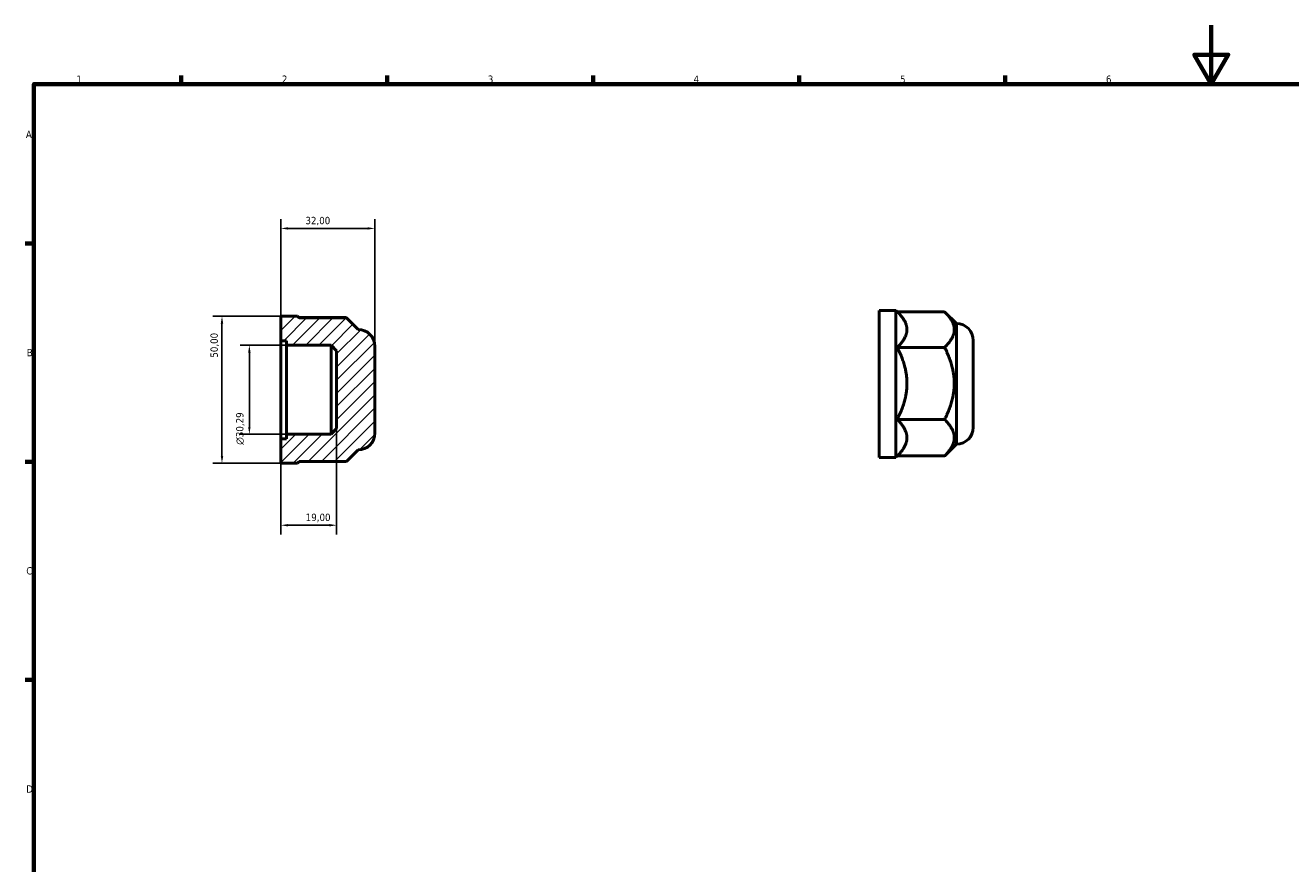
# Model space of a CAD drawing. Header units: millimetres. Extents: x 0 to 895, y 0 to 594.
# Tile 2 of 3: x 17 to 448, y 309 to 594. Entities that reach past the tile are written whole.
import ezdxf

# ---------------------------------------------------------------- set-up
doc = ezdxf.new("R2010")
doc.units = ezdxf.units.MM
for name, color, linetype, lineweight in [('Border (ISO)', 7, 'Continuous', 70), ('Dimension (ISO)', 7, 'Continuous', 25), ('Hatch (ISO)', 7, 'Continuous', 18), ('Visible (ISO)', 7, 'Continuous', 50)]:
    doc.layers.add(name, color=color, linetype=linetype, lineweight=lineweight)
doc.styles.add('Note Text (ISO)', font='tahoma.ttf')
doc.dimstyles.new('Default (ISO)', dxfattribs={"dimtxt": 2.5, "dimasz": 2.5, "dimexe": 3.175, "dimexo": 0, "dimgap": 0.762, "dimtad": 1, "dimrnd": 1e-08, "dimzin": 0, "dimtxsty": 'Note Text (ISO)', "dimcen": 0.09, "dimdle": 10, "dimclrd": 256, "dimclre": 256, "dimclrt": 232, "dimazin": 0, "dimtfac": 1.40208, "dimtmove": 0, "dimatfit": 3, "dimfxl": 1, "dimtolj": 1, "dimtzin": 0, "dimlwd": -1, "dimlwe": -1, "dimarcsym": 0})

# ---------------------------------------------------------------- blocks, each defined once
blk = doc.blocks.new('Borders Default Border')
at = {"layer": 'Border (ISO)'}
for p, q in [((70.08, 574), (70.08, 576.9)), ((140.17, 574), (140.17, 576.9)), ((210.25, 574), (210.25, 576.9)), ((280.33, 574), (280.33, 576.9)), ((350.42, 574), (350.42, 576.9)), ((20, 519.75), (17.1, 519.75)), ((20, 445.5), (17.1, 445.5)), ((20, 371.25), (17.1, 371.25))]:
    blk.add_line(p, q, dxfattribs=at)
at = {"layer": 'Border (ISO)', "flags": 128}
for points in [[(420.5, 594), (420.5, 574), (414.73, 584), (426.27, 584), (420.5, 574)], [(20, 20), (20, 574), (821, 574), (821, 20), (20, 20)]]:
    blk.add_lwpolyline(points, dxfattribs=at)
at = {"layer": 'Border (ISO)', "color": 232, "true_color": 0xca0064, "char_height": 2.5, "attachment_point": 7, "style": 'Note Text (ISO)'}
for s, insert in [('1', (34.48, 574.4)), ('2', (104.37, 574.4)), ('3', (174.43, 574.35)), ('4', (244.42, 574.4)), ('5', (314.64, 574.35)), ('6', (384.66, 574.35)), ('A', (17.29, 555.62)), ('B', (17.59, 481.37)), ('C', (17.43, 407.08)), ('D', (17.43, 332.88))]:
    blk.add_mtext(s, dxfattribs=dict(at, insert=insert))
blk = doc.blocks.new('*D7')
at = {"layer": 'Defpoints', "color": 0, "transparency": 16777216}
for p in [(104, 524.88), (104, 486.66), (136, 484.8)]:
    blk.add_point(p, dxfattribs=at)
at = {"layer": 'Dimension (ISO)', "transparency": 16777216}
for p, q in [((104, 486.66), (104, 528.06)), ((136, 484.8), (136, 528.06)), ((133.5, 524.88), (106.5, 524.88))]:
    blk.add_line(p, q, dxfattribs=at)
for points in [[(106.5, 525.3), (106.5, 524.47), (104, 524.88)], [(133.5, 525.3), (133.5, 524.47), (136, 524.88)]]:
    blk.add_solid(points, dxfattribs=at)
at = {"layer": 'Dimension (ISO)', "color": 232, "true_color": 0xca0064, "transparency": 16777216, "insert": (112.38, 528.82), "char_height": 2.5, "attachment_point": 1, "style": 'Note Text (ISO)'}
blk.add_mtext('\\A1;32,00', dxfattribs=at)
blk = doc.blocks.new('*D8')
at = {"layer": 'Defpoints', "color": 0, "transparency": 16777216}
for p in [(123, 456.75), (104, 453.34), (123, 423.88)]:
    blk.add_point(p, dxfattribs=at)
at = {"layer": 'Dimension (ISO)', "transparency": 16777216}
for p, q in [((123, 456.75), (123, 420.71)), ((104, 453.34), (104, 420.71)), ((106.5, 423.88), (120.5, 423.88))]:
    blk.add_line(p, q, dxfattribs=at)
for points in [[(106.5, 424.3), (106.5, 423.47), (104, 423.88)], [(120.5, 424.3), (120.5, 423.47), (123, 423.88)]]:
    blk.add_solid(points, dxfattribs=at)
at = {"layer": 'Dimension (ISO)', "color": 232, "true_color": 0xca0064, "transparency": 16777216, "insert": (112.48, 427.82), "char_height": 2.5, "attachment_point": 1, "style": 'Note Text (ISO)'}
blk.add_mtext('\\A1;19,00', dxfattribs=at)
blk = doc.blocks.new('*D9')
at = {"layer": 'Defpoints', "color": 0, "transparency": 16777216}
for p in [(105.9, 485.15), (93.31, 454.85), (105.9, 454.85)]:
    blk.add_point(p, dxfattribs=at)
at = {"layer": 'Dimension (ISO)', "transparency": 16777216}
for p, q in [((105.9, 485.15), (90.14, 485.15)), ((93.31, 482.65), (93.31, 457.35)), ((105.9, 454.85), (90.14, 454.85))]:
    blk.add_line(p, q, dxfattribs=at)
for points in [[(92.9, 482.65), (93.73, 482.65), (93.31, 485.15)], [(92.9, 457.35), (93.73, 457.35), (93.31, 454.85)]]:
    blk.add_solid(points, dxfattribs=at)
at = {"layer": 'Dimension (ISO)', "color": 232, "true_color": 0xca0064, "transparency": 16777216, "insert": (88.79, 451.26), "char_height": 2.5, "attachment_point": 1, "rotation": 90, "style": 'Note Text (ISO)'}
blk.add_mtext('\\A1;\\fAIGDT|b0|i0;\\H2.5000;\\ln\\fTahoma|b0|i0;\\H2.5000;30,29', dxfattribs=at)
blk = doc.blocks.new('*D11')
at = {"layer": 'Defpoints', "color": 0, "transparency": 16777216}
for p in [(84, 495), (104, 495), (104, 445)]:
    blk.add_point(p, dxfattribs=at)
at = {"layer": 'Dimension (ISO)', "transparency": 16777216}
for p, q in [((104, 495), (80.83, 495)), ((84, 447.5), (84, 492.5)), ((104, 445), (80.83, 445))]:
    blk.add_line(p, q, dxfattribs=at)
for points in [[(83.58, 492.5), (84.42, 492.5), (84, 495)], [(83.58, 447.5), (84.42, 447.5), (84, 445)]]:
    blk.add_solid(points, dxfattribs=at)
at = {"layer": 'Dimension (ISO)', "color": 232, "true_color": 0xca0064, "transparency": 16777216, "insert": (80.07, 480.9), "char_height": 2.5, "attachment_point": 1, "rotation": 90, "style": 'Note Text (ISO)'}
blk.add_mtext('\\A1;50,00', dxfattribs=at)

msp = doc.modelspace()

# ---------------------------------------------------------------- hatches: boundary and pattern name
at = {"layer": 'Hatch (ISO)'}
h = msp.add_hatch(dxfattribs=at)
h.set_pattern_fill('ANSI31', color=256, scale=25.4, style=0)
h.set_pattern_definition([(45, (0, 0), (-2.245064, 2.245064), [])])
edge = h.paths.add_edge_path()
edge.add_line((123, 483.2455), (123, 456.7545))
edge.add_line((123, 456.7545), (121.1, 454.8545))
edge.add_line((121.1, 454.8545), (105.9, 454.8545))
edge.add_line((105.9, 454.8545), (105.9, 453.3399))
edge.add_line((105.9, 453.3399), (104, 453.3399))
edge.add_line((104, 453.3399), (104, 445))
edge.add_line((104, 445), (109.7, 445))
edge.add_line((109.7, 445), (110.2732, 445.5732))
edge.add_line((110.2732, 445.5732), (126.3732, 445.5732))
edge.add_line((126.3732, 445.5732), (130.3, 449.5))
edge.add_ellipse((130.3, 455.2), major_axis=(0, -5.7), ratio=1, start_angle=0, end_angle=90)
edge.add_line((136, 455.2), (136, 484.8))
edge.add_ellipse((130.3, 484.8), major_axis=(5.7, 0), ratio=1, start_angle=0, end_angle=90)
edge.add_line((130.3, 490.5), (126.3732, 494.4268))
edge.add_line((126.3732, 494.4268), (110.2732, 494.4268))
edge.add_line((110.2732, 494.4268), (109.7, 495))
edge.add_line((109.7, 495), (104, 495))
edge.add_line((104, 495), (104, 486.6601))
edge.add_line((104, 486.66), (105.9, 486.66))
edge.add_line((105.9, 486.66), (105.9, 485.1455))
edge.add_line((105.9, 485.1455), (121.1, 485.1455))
edge.add_line((121.1, 485.1455), (123, 483.2455))

# ---------------------------------------------------------------- linework, layer by layer
at = {"layer": 'Visible (ISO)'}
for p, q in [((109.7, 495), (104, 495)), ((104, 495), (104, 486.66)), ((110.2732, 494.4268), (109.7, 495)), ((307.5312, 446.9823), (307.5312, 496.9823)), ((307.5312, 496.9823), (313.2312, 496.9823)), ((313.2312, 446.9823), (313.2312, 496.9823)), ((313.8044, 496.4091), (313.2312, 496.9823)), ((313.6946, 496.5189), (329.7938, 496.5189)), ((333.8312, 492.4823), (329.9044, 496.4091)), ((110.1634, 494.5366), (126.2626, 494.5366)), ((126.3732, 494.4268), (110.2732, 494.4268)), ((130.3, 490.5), (126.3732, 494.4268)), ((333.8312, 451.4823), (333.8312, 492.4823)), ((104, 486.66), (105.9, 486.66)), ((104, 453.3399), (104, 486.66)), ((105.9, 486.66), (105.9, 485.1455)), ((339.5312, 457.1823), (339.5312, 486.7823)), ((105.9, 485.1455), (121.1, 485.1455)), ((105.9, 454.8545), (105.9, 485.1455)), ((121.1, 485.1455), (123, 483.2455)), ((121.1, 454.8545), (121.1, 485.1455)), ((123, 483.2455), (123, 456.7545)), ((136, 455.2), (136, 484.8)), ((313.6938, 484.4184), (329.7938, 484.4184)), ((123, 456.7545), (121.1, 454.8545)), ((313.6938, 459.8818), (329.7938, 459.8818)), ((105.9, 453.3399), (104, 453.3399)), ((104, 453.3399), (104, 445)), ((121.1, 454.8545), (105.9, 454.8545)), ((105.9, 454.8545), (105.9, 453.3399)), ((126.3732, 445.5732), (130.3, 449.5)), ((333.8312, 451.4823), (329.9044, 447.5555)), ((104, 445), (109.7, 445)), ((109.7, 445), (110.2732, 445.5732)), ((110.2732, 445.5732), (126.3732, 445.5732)), ((307.5312, 446.9823), (313.2312, 446.9823)), ((313.6946, 447.4457), (313.2312, 446.9823)), ((313.6938, 447.4457), (329.7938, 447.4457))]:
    msp.add_line(p, q, dxfattribs=at)
for centre, start, end in [((333.8312, 486.7823), 0, 90), ((130.3, 484.8), 0, 90), ((333.8312, 457.1823), 270, 0), ((130.3, 455.2), 270, 0)]:
    msp.add_arc(centre, 5.7, start, end, dxfattribs=at)
for points, weights in [([(316.9812, 490.4687), (316.9812, 493.2323), (313.8044, 496.4091)], [1, 1.0398693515, 1.0061224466]), ([(333.0812, 490.4687), (333.0812, 493.2766), (329.7938, 496.5189)], [1.60117647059, 1.60117647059, 1.48621717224]), ([(126.3732, 494.4268), (126.3184, 494.4816), (126.2626, 494.5366)], [1.48981547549, 1.48803062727, 1.48621717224]), ([(313.6938, 484.4184), (316.9812, 487.6607), (316.9812, 490.4687)], [1.00497636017, 1.04053426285, 1]), ([(329.7938, 484.4184), (333.0812, 487.6607), (333.0812, 490.4687)], [1.48621717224, 1.60117647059, 1.60117647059]), ([(316.9812, 472.1501), (316.9812, 477.8438), (313.6938, 484.4184)], [1, 1.04053426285, 1.00497636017]), ([(333.0812, 472.1501), (333.0812, 477.8438), (329.7938, 484.4184)], [1.60117647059, 1.60117647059, 1.48621717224]), ([(313.6938, 459.8818), (316.9812, 466.4564), (316.9812, 472.1501)], [1.00497636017, 1.04053426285, 1]), ([(329.7938, 459.8818), (333.0812, 466.4564), (333.0812, 472.1501)], [1.48621717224, 1.60117647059, 1.60117647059]), ([(316.9812, 453.6637), (316.9812, 456.5496), (313.6938, 459.8818)], [1, 1.04053426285, 1.00497636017]), ([(333.0812, 453.6637), (333.0812, 456.5496), (329.7938, 459.8818)], [1.60117647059, 1.60117647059, 1.48621717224]), ([(313.6938, 447.4457), (316.9812, 450.7779), (316.9812, 453.6637)], [1.00497636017, 1.04053426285, 1]), ([(329.7938, 447.4457), (333.0812, 450.7779), (333.0812, 453.6637)], [1.48621717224, 1.60117647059, 1.60117647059]), ([(329.9044, 447.5555), (329.8496, 447.5007), (329.7938, 447.4457)], [1.48981547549, 1.48803062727, 1.48621717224])]:
    msp.add_rational_spline(points, weights, degree=2, dxfattribs=at)

# ---------------------------------------------------------------- block references
msp.add_blockref('Borders Default Border', (0, 0))

# ---------------------------------------------------------------- dimensions: what is measured, and where the dimension line sits
at = {"layer": 'Dimension (ISO)'}
for base, p1, p2, angle, picture, middle in [((104, 524.8835), (136, 484.8), (104, 486.66), 180, '*D7', (116.5, 524.8835)), ((84.0002, 495), (104, 445), (104, 495), 90, '*D11', (84.0002, 485)), ((123, 423.8823), (104, 453.3399), (123, 456.7545), 180, '*D8', (116.5, 423.8823))]:
    dim = msp.add_linear_dim(base=base, p1=p1, p2=p2, angle=angle, dimstyle='Default (ISO)', override={"dimdec": 2, "dimtp": 0, "dimtm": 0, "dimtdec": 2, "dimtofl": 0, "dimatfit": 1}, dxfattribs=at)
    dim.commit()
    dim.dimension.update_dxf_attribs({"geometry": picture, "text_midpoint": middle, "dimtype": 160})
dim = msp.add_linear_dim(base=(93.315, 454.8545), p1=(105.9, 485.1455), p2=(105.9, 454.8545), angle=90, text='\\fAIGDT|b0|i0;\\H2.5000;\\ln\\fTahoma|b0|i0;\\H2.5000;<>', dimstyle='Default (ISO)', override={"dimdec": 2, "dimtp": 0, "dimtm": 0, "dimtdec": 2, "dimtofl": 0, "dimatfit": 1}, dxfattribs=at)
dim.commit()
dim.dimension.update_dxf_attribs({"geometry": '*D9', "text_midpoint": (93.315, 456.8175), "dimtype": 160})

doc.saveas('drawing.dxf')
